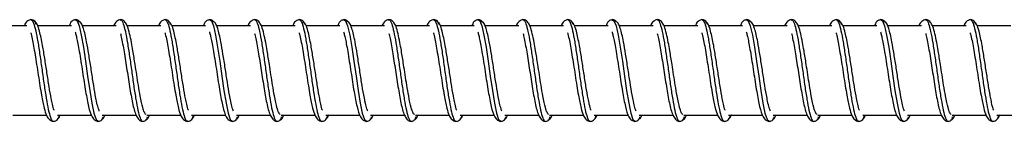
# Model space of a CAD drawing. Header units: millimetres. Extents: x 13 to 546, y 13 to 419.
# Tile 7 of 13: x 206.45 to 261.47, y 246.75 to 252.44. Entities that reach past the tile are written whole.
import ezdxf

# ---------------------------------------------------------------- set-up
doc = ezdxf.new("R2010")
doc.units = ezdxf.units.MM
doc.header["$LTSCALE"] = 2

msp = doc.modelspace()

# ---------------------------------------------------------------- linework, layer by layer
for p, q in [((206.843, 252.094), (204.955, 252.094)), ((209.343, 252.094), (207.458, 252.094)), ((211.843, 252.094), (209.951, 252.094)), ((214.343, 252.094), (212.455, 252.094)), ((216.843, 252.094), (214.958, 252.094)), ((219.343, 252.094), (217.451, 252.094)), ((221.843, 252.094), (219.955, 252.094)), ((224.343, 252.094), (222.458, 252.094)), ((226.843, 252.094), (224.951, 252.094)), ((229.343, 252.094), (227.455, 252.094)), ((231.843, 252.094), (229.958, 252.094)), ((234.343, 252.094), (232.451, 252.094)), ((236.843, 252.094), (234.955, 252.094)), ((239.343, 252.094), (237.458, 252.094)), ((241.843, 252.094), (239.951, 252.094)), ((244.343, 252.094), (242.455, 252.094)), ((246.843, 252.094), (244.958, 252.094)), ((249.343, 252.094), (247.451, 252.094)), ((251.843, 252.094), (249.955, 252.094)), ((254.343, 252.094), (252.458, 252.094)), ((256.843, 252.094), (254.951, 252.094)), ((259.343, 252.094), (257.455, 252.094)), ((261.843, 252.094), (259.958, 252.094)), ((206.06, 247.094), (207.951, 247.094)), ((208.56, 247.094), (210.464, 247.094)), ((211.06, 247.094), (212.974, 247.094)), ((213.56, 247.094), (215.451, 247.094)), ((216.06, 247.094), (217.964, 247.094)), ((218.56, 247.094), (220.474, 247.094)), ((221.06, 247.094), (222.951, 247.094)), ((223.56, 247.094), (225.464, 247.094)), ((226.06, 247.094), (227.974, 247.094)), ((228.56, 247.094), (230.451, 247.094)), ((231.06, 247.094), (232.964, 247.094)), ((233.56, 247.094), (235.474, 247.094)), ((236.06, 247.094), (237.951, 247.094)), ((238.56, 247.094), (240.464, 247.094)), ((241.06, 247.094), (242.974, 247.094)), ((243.56, 247.094), (245.451, 247.094)), ((246.06, 247.094), (247.964, 247.094)), ((248.56, 247.094), (250.474, 247.094)), ((251.06, 247.094), (252.951, 247.094)), ((253.56, 247.094), (255.464, 247.094)), ((256.06, 247.094), (257.974, 247.094)), ((258.56, 247.094), (260.451, 247.094)), ((261.06, 247.094), (262.964, 247.094))]:
    msp.add_line(p, q)
at = {"flags": 128}
for points in [[(209.568, 252.419), (209.661, 252.378), (209.777, 252.088), (209.895, 251.58), (210.012, 250.903), (210.129, 250.113), (210.247, 249.276), (210.363, 248.471), (210.482, 247.757), (210.597, 247.208), (210.716, 246.858), (210.831, 246.748), (210.831, 246.748)], [(217.068, 252.419), (217.161, 252.378), (217.277, 252.088), (217.395, 251.58), (217.512, 250.903), (217.629, 250.113), (217.747, 249.276), (217.863, 248.471), (217.982, 247.757), (218.097, 247.208), (218.216, 246.858), (218.331, 246.748), (218.331, 246.748)], [(224.568, 252.419), (224.661, 252.378), (224.777, 252.088), (224.895, 251.58), (225.012, 250.903), (225.129, 250.113), (225.247, 249.276), (225.363, 248.471), (225.482, 247.757), (225.597, 247.208), (225.716, 246.858), (225.831, 246.748), (225.831, 246.748)], [(232.068, 252.419), (232.161, 252.378), (232.277, 252.088), (232.395, 251.58), (232.512, 250.903), (232.629, 250.113), (232.747, 249.276), (232.863, 248.471), (232.982, 247.757), (233.097, 247.208), (233.216, 246.858), (233.331, 246.748), (233.331, 246.748)], [(239.568, 252.419), (239.661, 252.378), (239.777, 252.088), (239.895, 251.58), (240.012, 250.903), (240.129, 250.113), (240.247, 249.276), (240.363, 248.471), (240.482, 247.757), (240.597, 247.208), (240.716, 246.858), (240.831, 246.748), (240.831, 246.748)], [(247.068, 252.419), (247.161, 252.378), (247.277, 252.088), (247.395, 251.58), (247.512, 250.903), (247.629, 250.113), (247.747, 249.276), (247.863, 248.471), (247.982, 247.757), (248.097, 247.208), (248.216, 246.858), (248.331, 246.748), (248.331, 246.748)], [(254.568, 252.419), (254.661, 252.378), (254.777, 252.088), (254.895, 251.58), (255.012, 250.903), (255.129, 250.113), (255.247, 249.276), (255.363, 248.471), (255.482, 247.757), (255.597, 247.208), (255.716, 246.858), (255.831, 246.748), (255.831, 246.748)]]:
    msp.add_lwpolyline(points, dxfattribs=at)
for points, knots in [([(207.076, 252.441), (207.017, 252.427), (206.898, 252.398), (206.765, 252.261), (206.724, 252.128), (206.714, 252.094)], [0, 0, 0, 0, 0.423779, 0.852751, 1, 1, 1, 1]), ([(207.365, 252.181), (207.362, 252.203), (207.355, 252.245), (207.319, 252.321), (207.252, 252.392), (207.159, 252.435), (207.103, 252.439), (207.076, 252.441)], [0, 0, 0, 0, 0.1450651, 0.2876124, 0.5539767, 0.7907351, 1, 1, 1, 1]), ([(207.081, 252.441), (207.121, 252.413), (207.201, 252.358), (207.315, 251.971), (207.436, 251.399), (207.549, 250.663), (207.67, 249.841), (207.784, 248.993), (207.903, 248.2), (208.019, 247.523), (208.137, 247.036), (208.237, 246.773), (208.297, 246.777), (208.319, 246.778)], [0, 0, 0, 0, 0.095379, 0.189474, 0.284834, 0.378994, 0.474259, 0.568569, 0.663663, 0.758209, 0.853056, 0.947903, 1, 1, 1, 1]), ([(208.376, 247.368), (208.371, 247.378), (208.343, 247.441), (208.287, 247.673), (208.201, 248.091), (208.093, 248.69), (207.976, 249.47), (207.851, 250.269), (207.718, 251.1), (207.577, 251.759), (207.433, 252.215), (207.339, 252.289), (207.287, 252.33)], [0, 0, 0, 0, 0.0151249, 0.0982757, 0.1640764, 0.2746575, 0.3876592, 0.5024311, 0.6135794, 0.7687901, 0.8738036, 1, 1, 1, 1]), ([(209.576, 252.441), (209.523, 252.428), (209.415, 252.402), (209.284, 252.281), (209.237, 252.136), (209.224, 252.094)], [0, 0, 0, 0, 0.406824, 0.828704, 1, 1, 1, 1]), ([(209.807, 252.298), (209.805, 252.301), (209.797, 252.323), (209.771, 252.355), (209.722, 252.401), (209.655, 252.435), (209.601, 252.439), (209.576, 252.441)], [0, 0, 0, 0, 0.040663, 0.241159, 0.426476, 0.745008, 1, 1, 1, 1]), ([(210.9, 247.312), (210.877, 247.371), (210.826, 247.499), (210.752, 247.836), (210.661, 248.306), (210.554, 248.934), (210.437, 249.73), (210.311, 250.518), (210.179, 251.313), (210.035, 251.922), (209.879, 252.313), (209.776, 252.339), (209.719, 252.353)], [0, 0, 0, 0, 0.067784, 0.145906, 0.20859, 0.313051, 0.419604, 0.528025, 0.632752, 0.779653, 0.879769, 1, 1, 1, 1]), ([(212.076, 252.441), (212.005, 252.421), (211.877, 252.386), (211.738, 252.211), (211.704, 252.105), (211.701, 252.094)], [0, 0, 0, 0, 0.530584, 0.952565, 1, 1, 1, 1]), ([(212.069, 252.41), (212.086, 252.419), (212.142, 252.45), (212.24, 252.239), (212.354, 251.804), (212.475, 251.167), (212.588, 250.395), (212.71, 249.557), (212.822, 248.718), (212.944, 247.96), (213.057, 247.334), (213.178, 246.925), (213.261, 246.735), (213.309, 246.764), (213.318, 246.769)], [0, 0, 0, 0, 0.04202, 0.136153, 0.22951, 0.323812, 0.41702, 0.511416, 0.60456, 0.698975, 0.792141, 0.886499, 0.979772, 1, 1, 1, 1]), ([(212.349, 252.289), (212.322, 252.322), (212.267, 252.389), (212.164, 252.434), (212.105, 252.439), (212.076, 252.441)], [0, 0, 0, 0, 0.344551, 0.681268, 1, 1, 1, 1]), ([(213.511, 247.125), (213.481, 247.156), (213.423, 247.213), (213.311, 247.547), (213.203, 248.071), (213.086, 248.74), (212.994, 249.347), (212.892, 250.008), (212.792, 250.633), (212.693, 251.212), (212.59, 251.689), (212.475, 252.112), (212.389, 252.227), (212.343, 252.289)], [0, 0, 0, 0, 0.087318, 0.166231, 0.291733, 0.380575, 0.458525, 0.534203, 0.638722, 0.709038, 0.793301, 0.889619, 1, 1, 1, 1]), ([(214.576, 252.441), (214.517, 252.427), (214.398, 252.398), (214.265, 252.261), (214.224, 252.128), (214.214, 252.094)], [0, 0, 0, 0, 0.423779, 0.852751, 1, 1, 1, 1]), ([(214.865, 252.181), (214.862, 252.203), (214.855, 252.245), (214.819, 252.321), (214.752, 252.392), (214.659, 252.435), (214.603, 252.439), (214.576, 252.441)], [0, 0, 0, 0, 0.145065, 0.287612, 0.553977, 0.790735, 1, 1, 1, 1]), ([(214.581, 252.441), (214.621, 252.413), (214.701, 252.358), (214.815, 251.971), (214.936, 251.399), (215.049, 250.663), (215.17, 249.841), (215.284, 248.993), (215.403, 248.2), (215.519, 247.523), (215.637, 247.036), (215.737, 246.773), (215.797, 246.777), (215.819, 246.778)], [0, 0, 0, 0, 0.095379, 0.189474, 0.284834, 0.378994, 0.474259, 0.568569, 0.663663, 0.758209, 0.853056, 0.947903, 1, 1, 1, 1]), ([(215.876, 247.368), (215.871, 247.378), (215.843, 247.441), (215.787, 247.673), (215.701, 248.091), (215.593, 248.69), (215.476, 249.47), (215.351, 250.269), (215.218, 251.1), (215.077, 251.759), (214.933, 252.215), (214.839, 252.289), (214.787, 252.33)], [0, 0, 0, 0, 0.015125, 0.098276, 0.164076, 0.274658, 0.387659, 0.502431, 0.613579, 0.76879, 0.873804, 1, 1, 1, 1]), ([(217.076, 252.441), (217.023, 252.428), (216.915, 252.402), (216.784, 252.281), (216.737, 252.136), (216.724, 252.094)], [0, 0, 0, 0, 0.406824, 0.828704, 1, 1, 1, 1]), ([(217.307, 252.298), (217.305, 252.301), (217.297, 252.323), (217.271, 252.355), (217.222, 252.401), (217.155, 252.435), (217.101, 252.439), (217.076, 252.441)], [0, 0, 0, 0, 0.0406632, 0.2411591, 0.4264757, 0.7450081, 1, 1, 1, 1]), ([(218.4, 247.312), (218.377, 247.371), (218.326, 247.499), (218.252, 247.836), (218.161, 248.306), (218.054, 248.934), (217.937, 249.73), (217.811, 250.518), (217.679, 251.313), (217.535, 251.922), (217.379, 252.313), (217.276, 252.339), (217.219, 252.353)], [0, 0, 0, 0, 0.067784, 0.145906, 0.20859, 0.313051, 0.419604, 0.528025, 0.632752, 0.779653, 0.879769, 1, 1, 1, 1]), ([(219.576, 252.441), (219.505, 252.421), (219.377, 252.386), (219.238, 252.211), (219.204, 252.105), (219.201, 252.094)], [0, 0, 0, 0, 0.5305843, 0.9525646, 1, 1, 1, 1]), ([(219.569, 252.41), (219.586, 252.419), (219.642, 252.45), (219.74, 252.239), (219.854, 251.804), (219.975, 251.167), (220.088, 250.395), (220.21, 249.557), (220.322, 248.718), (220.444, 247.96), (220.557, 247.334), (220.678, 246.925), (220.761, 246.735), (220.809, 246.764), (220.818, 246.769)], [0, 0, 0, 0, 0.04202, 0.136153, 0.22951, 0.323812, 0.41702, 0.511416, 0.60456, 0.698975, 0.792141, 0.886499, 0.979772, 1, 1, 1, 1]), ([(219.849, 252.289), (219.822, 252.322), (219.767, 252.389), (219.664, 252.434), (219.605, 252.439), (219.576, 252.441)], [0, 0, 0, 0, 0.344551, 0.681268, 1, 1, 1, 1]), ([(221.011, 247.125), (220.981, 247.156), (220.923, 247.213), (220.811, 247.547), (220.703, 248.071), (220.586, 248.74), (220.494, 249.347), (220.392, 250.008), (220.292, 250.633), (220.193, 251.212), (220.09, 251.689), (219.975, 252.112), (219.889, 252.227), (219.843, 252.289)], [0, 0, 0, 0, 0.087318, 0.166231, 0.291733, 0.380575, 0.458525, 0.534203, 0.638722, 0.709038, 0.793301, 0.889619, 1, 1, 1, 1]), ([(222.076, 252.441), (222.017, 252.427), (221.898, 252.398), (221.765, 252.261), (221.724, 252.128), (221.714, 252.094)], [0, 0, 0, 0, 0.423779, 0.852751, 1, 1, 1, 1]), ([(222.365, 252.181), (222.362, 252.203), (222.355, 252.245), (222.319, 252.321), (222.252, 252.392), (222.159, 252.435), (222.103, 252.439), (222.076, 252.441)], [0, 0, 0, 0, 0.145065, 0.287612, 0.553977, 0.790735, 1, 1, 1, 1]), ([(222.081, 252.441), (222.121, 252.413), (222.201, 252.358), (222.315, 251.971), (222.436, 251.399), (222.549, 250.663), (222.67, 249.841), (222.784, 248.993), (222.903, 248.2), (223.019, 247.523), (223.137, 247.036), (223.237, 246.773), (223.297, 246.777), (223.319, 246.778)], [0, 0, 0, 0, 0.095379, 0.189474, 0.284834, 0.378994, 0.474259, 0.568569, 0.663663, 0.758209, 0.853056, 0.947903, 1, 1, 1, 1]), ([(223.376, 247.368), (223.371, 247.378), (223.343, 247.441), (223.287, 247.673), (223.201, 248.091), (223.093, 248.69), (222.976, 249.47), (222.851, 250.269), (222.718, 251.1), (222.577, 251.759), (222.433, 252.215), (222.339, 252.289), (222.287, 252.33)], [0, 0, 0, 0, 0.0151249, 0.0982757, 0.1640764, 0.2746575, 0.3876592, 0.5024311, 0.6135794, 0.7687901, 0.8738036, 1, 1, 1, 1]), ([(224.576, 252.441), (224.523, 252.428), (224.415, 252.402), (224.284, 252.281), (224.237, 252.136), (224.224, 252.094)], [0, 0, 0, 0, 0.406824, 0.828704, 1, 1, 1, 1]), ([(224.807, 252.298), (224.805, 252.301), (224.797, 252.323), (224.771, 252.355), (224.722, 252.401), (224.655, 252.435), (224.601, 252.439), (224.576, 252.441)], [0, 0, 0, 0, 0.040663, 0.241159, 0.426476, 0.745008, 1, 1, 1, 1]), ([(225.9, 247.312), (225.877, 247.371), (225.826, 247.499), (225.752, 247.836), (225.661, 248.306), (225.554, 248.934), (225.437, 249.73), (225.311, 250.518), (225.179, 251.313), (225.035, 251.922), (224.879, 252.313), (224.776, 252.339), (224.719, 252.353)], [0, 0, 0, 0, 0.067784, 0.145906, 0.20859, 0.313051, 0.419604, 0.528025, 0.632752, 0.779653, 0.879769, 1, 1, 1, 1]), ([(227.076, 252.441), (227.005, 252.421), (226.877, 252.386), (226.738, 252.211), (226.704, 252.105), (226.701, 252.094)], [0, 0, 0, 0, 0.530584, 0.952565, 1, 1, 1, 1]), ([(227.069, 252.41), (227.086, 252.419), (227.142, 252.45), (227.24, 252.239), (227.354, 251.804), (227.475, 251.167), (227.588, 250.395), (227.71, 249.557), (227.822, 248.718), (227.944, 247.96), (228.057, 247.334), (228.178, 246.925), (228.261, 246.735), (228.309, 246.764), (228.318, 246.769)], [0, 0, 0, 0, 0.04202, 0.136153, 0.22951, 0.323812, 0.41702, 0.511416, 0.60456, 0.698975, 0.792141, 0.886499, 0.979772, 1, 1, 1, 1]), ([(227.349, 252.289), (227.322, 252.322), (227.267, 252.389), (227.164, 252.434), (227.105, 252.439), (227.076, 252.441)], [0, 0, 0, 0, 0.3445506, 0.6812682, 1, 1, 1, 1]), ([(228.511, 247.125), (228.481, 247.156), (228.423, 247.213), (228.311, 247.547), (228.203, 248.071), (228.086, 248.74), (227.994, 249.347), (227.892, 250.008), (227.792, 250.633), (227.693, 251.212), (227.59, 251.689), (227.475, 252.112), (227.389, 252.227), (227.343, 252.289)], [0, 0, 0, 0, 0.087318, 0.166231, 0.291733, 0.380575, 0.458525, 0.534203, 0.638722, 0.709038, 0.793301, 0.889619, 1, 1, 1, 1]), ([(229.576, 252.441), (229.517, 252.427), (229.398, 252.398), (229.265, 252.261), (229.224, 252.128), (229.214, 252.094)], [0, 0, 0, 0, 0.423779, 0.852751, 1, 1, 1, 1]), ([(229.865, 252.181), (229.862, 252.203), (229.855, 252.245), (229.819, 252.321), (229.752, 252.392), (229.659, 252.435), (229.603, 252.439), (229.576, 252.441)], [0, 0, 0, 0, 0.145065, 0.287612, 0.553977, 0.790735, 1, 1, 1, 1]), ([(229.581, 252.441), (229.621, 252.413), (229.701, 252.358), (229.815, 251.971), (229.936, 251.399), (230.049, 250.663), (230.17, 249.841), (230.284, 248.993), (230.403, 248.2), (230.519, 247.523), (230.637, 247.036), (230.737, 246.773), (230.797, 246.777), (230.819, 246.778)], [0, 0, 0, 0, 0.095379, 0.189474, 0.284834, 0.378994, 0.474259, 0.568569, 0.663663, 0.758209, 0.853056, 0.947903, 1, 1, 1, 1]), ([(230.876, 247.368), (230.871, 247.378), (230.843, 247.441), (230.787, 247.673), (230.701, 248.091), (230.593, 248.69), (230.476, 249.47), (230.351, 250.269), (230.218, 251.1), (230.077, 251.759), (229.933, 252.215), (229.839, 252.289), (229.787, 252.33)], [0, 0, 0, 0, 0.015125, 0.098276, 0.164076, 0.274658, 0.387659, 0.502431, 0.613579, 0.76879, 0.873804, 1, 1, 1, 1]), ([(232.076, 252.441), (232.023, 252.428), (231.915, 252.402), (231.784, 252.281), (231.737, 252.136), (231.724, 252.094)], [0, 0, 0, 0, 0.406824, 0.828704, 1, 1, 1, 1]), ([(232.307, 252.298), (232.305, 252.301), (232.297, 252.323), (232.271, 252.355), (232.222, 252.401), (232.155, 252.435), (232.101, 252.439), (232.076, 252.441)], [0, 0, 0, 0, 0.040663, 0.241159, 0.426476, 0.745008, 1, 1, 1, 1]), ([(233.4, 247.312), (233.377, 247.371), (233.326, 247.499), (233.252, 247.836), (233.161, 248.306), (233.054, 248.934), (232.937, 249.73), (232.811, 250.518), (232.679, 251.313), (232.535, 251.922), (232.379, 252.313), (232.276, 252.339), (232.219, 252.353)], [0, 0, 0, 0, 0.0677845, 0.1459059, 0.2085899, 0.3130512, 0.4196041, 0.5280249, 0.632752, 0.7796531, 0.8797693, 1, 1, 1, 1]), ([(234.576, 252.441), (234.505, 252.421), (234.377, 252.386), (234.238, 252.211), (234.204, 252.105), (234.201, 252.094)], [0, 0, 0, 0, 0.530584, 0.952565, 1, 1, 1, 1]), ([(234.569, 252.41), (234.586, 252.419), (234.642, 252.45), (234.74, 252.239), (234.854, 251.804), (234.975, 251.167), (235.088, 250.395), (235.21, 249.557), (235.322, 248.718), (235.444, 247.96), (235.557, 247.334), (235.678, 246.925), (235.761, 246.735), (235.809, 246.764), (235.818, 246.769)], [0, 0, 0, 0, 0.04202, 0.136153, 0.22951, 0.323812, 0.41702, 0.511416, 0.60456, 0.698975, 0.792141, 0.886499, 0.979772, 1, 1, 1, 1]), ([(234.849, 252.289), (234.822, 252.322), (234.767, 252.389), (234.664, 252.434), (234.605, 252.439), (234.576, 252.441)], [0, 0, 0, 0, 0.344551, 0.681268, 1, 1, 1, 1]), ([(236.011, 247.125), (235.981, 247.156), (235.923, 247.213), (235.811, 247.547), (235.703, 248.071), (235.586, 248.74), (235.494, 249.347), (235.392, 250.008), (235.292, 250.633), (235.193, 251.212), (235.09, 251.689), (234.975, 252.112), (234.889, 252.227), (234.843, 252.289)], [0, 0, 0, 0, 0.087318, 0.166231, 0.291733, 0.380575, 0.458525, 0.534203, 0.638722, 0.709038, 0.793301, 0.889619, 1, 1, 1, 1]), ([(237.076, 252.441), (237.017, 252.427), (236.898, 252.398), (236.765, 252.261), (236.724, 252.128), (236.714, 252.094)], [0, 0, 0, 0, 0.423779, 0.852751, 1, 1, 1, 1]), ([(237.365, 252.181), (237.362, 252.203), (237.355, 252.245), (237.319, 252.321), (237.252, 252.392), (237.159, 252.435), (237.103, 252.439), (237.076, 252.441)], [0, 0, 0, 0, 0.145065, 0.287612, 0.553977, 0.790735, 1, 1, 1, 1]), ([(237.081, 252.441), (237.121, 252.413), (237.201, 252.358), (237.315, 251.971), (237.436, 251.399), (237.549, 250.663), (237.67, 249.841), (237.784, 248.993), (237.903, 248.2), (238.019, 247.523), (238.137, 247.036), (238.237, 246.773), (238.297, 246.777), (238.319, 246.778)], [0, 0, 0, 0, 0.095379, 0.189474, 0.284834, 0.378994, 0.474259, 0.568569, 0.663663, 0.758209, 0.853056, 0.947903, 1, 1, 1, 1]), ([(238.376, 247.368), (238.371, 247.378), (238.343, 247.441), (238.287, 247.673), (238.201, 248.091), (238.093, 248.69), (237.976, 249.47), (237.851, 250.269), (237.718, 251.1), (237.577, 251.759), (237.433, 252.215), (237.339, 252.289), (237.287, 252.33)], [0, 0, 0, 0, 0.015125, 0.098276, 0.164076, 0.274658, 0.387659, 0.502431, 0.613579, 0.76879, 0.873804, 1, 1, 1, 1]), ([(239.576, 252.441), (239.523, 252.428), (239.415, 252.402), (239.284, 252.281), (239.237, 252.136), (239.224, 252.094)], [0, 0, 0, 0, 0.406824, 0.828704, 1, 1, 1, 1]), ([(239.807, 252.298), (239.805, 252.301), (239.797, 252.323), (239.771, 252.355), (239.722, 252.401), (239.655, 252.435), (239.601, 252.439), (239.576, 252.441)], [0, 0, 0, 0, 0.040663, 0.241159, 0.426476, 0.745008, 1, 1, 1, 1]), ([(240.9, 247.312), (240.877, 247.371), (240.826, 247.499), (240.752, 247.836), (240.661, 248.306), (240.554, 248.934), (240.437, 249.73), (240.311, 250.518), (240.179, 251.313), (240.035, 251.922), (239.879, 252.313), (239.776, 252.339), (239.719, 252.353)], [0, 0, 0, 0, 0.0677845, 0.1459059, 0.2085899, 0.3130512, 0.4196041, 0.5280249, 0.632752, 0.7796531, 0.8797693, 1, 1, 1, 1]), ([(242.076, 252.441), (242.005, 252.421), (241.877, 252.386), (241.738, 252.211), (241.704, 252.105), (241.701, 252.094)], [0, 0, 0, 0, 0.530584, 0.952565, 1, 1, 1, 1]), ([(242.069, 252.41), (242.086, 252.419), (242.142, 252.45), (242.24, 252.239), (242.354, 251.804), (242.475, 251.167), (242.588, 250.395), (242.71, 249.557), (242.822, 248.718), (242.944, 247.96), (243.057, 247.334), (243.178, 246.925), (243.261, 246.735), (243.309, 246.764), (243.318, 246.769)], [0, 0, 0, 0, 0.04202, 0.136153, 0.22951, 0.323812, 0.41702, 0.511416, 0.60456, 0.698975, 0.792141, 0.886499, 0.979772, 1, 1, 1, 1]), ([(242.349, 252.289), (242.322, 252.322), (242.267, 252.389), (242.164, 252.434), (242.105, 252.439), (242.076, 252.441)], [0, 0, 0, 0, 0.3445506, 0.6812682, 1, 1, 1, 1]), ([(243.511, 247.125), (243.481, 247.156), (243.423, 247.213), (243.311, 247.547), (243.203, 248.071), (243.086, 248.74), (242.994, 249.347), (242.892, 250.008), (242.792, 250.633), (242.693, 251.212), (242.59, 251.689), (242.475, 252.112), (242.389, 252.227), (242.343, 252.289)], [0, 0, 0, 0, 0.0873184, 0.1662308, 0.2917331, 0.380575, 0.4585248, 0.5342026, 0.6387224, 0.7090376, 0.7933005, 0.8896186, 1, 1, 1, 1]), ([(244.576, 252.441), (244.517, 252.427), (244.398, 252.398), (244.265, 252.261), (244.224, 252.128), (244.214, 252.094)], [0, 0, 0, 0, 0.423779, 0.852751, 1, 1, 1, 1]), ([(244.865, 252.181), (244.862, 252.203), (244.855, 252.245), (244.819, 252.321), (244.752, 252.392), (244.659, 252.435), (244.603, 252.439), (244.576, 252.441)], [0, 0, 0, 0, 0.1450651, 0.2876124, 0.5539767, 0.7907351, 1, 1, 1, 1]), ([(244.581, 252.441), (244.621, 252.413), (244.701, 252.358), (244.815, 251.971), (244.936, 251.399), (245.049, 250.663), (245.17, 249.841), (245.284, 248.993), (245.403, 248.2), (245.519, 247.523), (245.637, 247.036), (245.737, 246.773), (245.797, 246.777), (245.819, 246.778)], [0, 0, 0, 0, 0.095379, 0.189474, 0.284834, 0.378994, 0.474259, 0.568569, 0.663663, 0.758209, 0.853056, 0.947903, 1, 1, 1, 1]), ([(245.876, 247.368), (245.871, 247.378), (245.843, 247.441), (245.787, 247.673), (245.701, 248.091), (245.593, 248.69), (245.476, 249.47), (245.351, 250.269), (245.218, 251.1), (245.077, 251.759), (244.933, 252.215), (244.839, 252.289), (244.787, 252.33)], [0, 0, 0, 0, 0.015125, 0.098276, 0.164076, 0.274658, 0.387659, 0.502431, 0.613579, 0.76879, 0.873804, 1, 1, 1, 1]), ([(247.076, 252.441), (247.023, 252.428), (246.915, 252.402), (246.784, 252.281), (246.737, 252.136), (246.724, 252.094)], [0, 0, 0, 0, 0.406824, 0.828704, 1, 1, 1, 1]), ([(247.307, 252.298), (247.305, 252.301), (247.297, 252.323), (247.271, 252.355), (247.222, 252.401), (247.155, 252.435), (247.101, 252.439), (247.076, 252.441)], [0, 0, 0, 0, 0.040663, 0.241159, 0.426476, 0.745008, 1, 1, 1, 1]), ([(248.4, 247.312), (248.377, 247.371), (248.326, 247.499), (248.252, 247.836), (248.161, 248.306), (248.054, 248.934), (247.937, 249.73), (247.811, 250.518), (247.679, 251.313), (247.535, 251.922), (247.379, 252.313), (247.276, 252.339), (247.219, 252.353)], [0, 0, 0, 0, 0.067784, 0.145906, 0.20859, 0.313051, 0.419604, 0.528025, 0.632752, 0.779653, 0.879769, 1, 1, 1, 1]), ([(249.576, 252.441), (249.505, 252.421), (249.377, 252.386), (249.238, 252.211), (249.204, 252.105), (249.201, 252.094)], [0, 0, 0, 0, 0.530584, 0.952565, 1, 1, 1, 1]), ([(249.569, 252.41), (249.586, 252.419), (249.642, 252.45), (249.74, 252.239), (249.854, 251.804), (249.975, 251.167), (250.088, 250.395), (250.21, 249.557), (250.322, 248.718), (250.444, 247.96), (250.557, 247.334), (250.678, 246.925), (250.761, 246.735), (250.809, 246.764), (250.818, 246.769)], [0, 0, 0, 0, 0.04202, 0.136153, 0.22951, 0.323812, 0.41702, 0.511416, 0.60456, 0.698975, 0.792141, 0.886499, 0.979772, 1, 1, 1, 1]), ([(249.849, 252.289), (249.822, 252.322), (249.767, 252.389), (249.664, 252.434), (249.605, 252.439), (249.576, 252.441)], [0, 0, 0, 0, 0.344551, 0.681268, 1, 1, 1, 1]), ([(251.011, 247.125), (250.981, 247.156), (250.923, 247.213), (250.811, 247.547), (250.703, 248.071), (250.586, 248.74), (250.494, 249.347), (250.392, 250.008), (250.292, 250.633), (250.193, 251.212), (250.09, 251.689), (249.975, 252.112), (249.889, 252.227), (249.843, 252.289)], [0, 0, 0, 0, 0.087318, 0.166231, 0.291733, 0.380575, 0.458525, 0.534203, 0.638722, 0.709038, 0.793301, 0.889619, 1, 1, 1, 1]), ([(252.076, 252.441), (252.017, 252.427), (251.898, 252.398), (251.765, 252.261), (251.724, 252.128), (251.714, 252.094)], [0, 0, 0, 0, 0.423779, 0.852751, 1, 1, 1, 1]), ([(252.365, 252.181), (252.362, 252.203), (252.355, 252.245), (252.319, 252.321), (252.252, 252.392), (252.159, 252.435), (252.103, 252.439), (252.076, 252.441)], [0, 0, 0, 0, 0.145065, 0.287612, 0.553977, 0.790735, 1, 1, 1, 1]), ([(252.081, 252.441), (252.121, 252.413), (252.201, 252.358), (252.315, 251.971), (252.436, 251.399), (252.549, 250.663), (252.67, 249.841), (252.784, 248.993), (252.903, 248.2), (253.019, 247.523), (253.137, 247.036), (253.237, 246.773), (253.297, 246.777), (253.319, 246.778)], [0, 0, 0, 0, 0.0953792, 0.1894742, 0.2848344, 0.3789941, 0.4742587, 0.5685692, 0.6636625, 0.7582089, 0.8530559, 0.9479029, 1, 1, 1, 1]), ([(253.376, 247.368), (253.371, 247.378), (253.343, 247.441), (253.287, 247.673), (253.201, 248.091), (253.093, 248.69), (252.976, 249.47), (252.851, 250.269), (252.718, 251.1), (252.577, 251.759), (252.433, 252.215), (252.339, 252.289), (252.287, 252.33)], [0, 0, 0, 0, 0.015125, 0.098276, 0.164076, 0.274658, 0.387659, 0.502431, 0.613579, 0.76879, 0.873804, 1, 1, 1, 1]), ([(254.576, 252.441), (254.523, 252.428), (254.415, 252.402), (254.284, 252.281), (254.237, 252.136), (254.224, 252.094)], [0, 0, 0, 0, 0.406824, 0.828704, 1, 1, 1, 1]), ([(254.807, 252.298), (254.805, 252.301), (254.797, 252.323), (254.771, 252.355), (254.722, 252.401), (254.655, 252.435), (254.601, 252.439), (254.576, 252.441)], [0, 0, 0, 0, 0.0406632, 0.2411591, 0.4264757, 0.7450081, 1, 1, 1, 1]), ([(255.9, 247.312), (255.877, 247.371), (255.826, 247.499), (255.752, 247.836), (255.661, 248.306), (255.554, 248.934), (255.437, 249.73), (255.311, 250.518), (255.179, 251.313), (255.035, 251.922), (254.879, 252.313), (254.776, 252.339), (254.719, 252.353)], [0, 0, 0, 0, 0.067784, 0.145906, 0.20859, 0.313051, 0.419604, 0.528025, 0.632752, 0.779653, 0.879769, 1, 1, 1, 1]), ([(257.076, 252.441), (257.005, 252.421), (256.877, 252.386), (256.738, 252.211), (256.704, 252.105), (256.701, 252.094)], [0, 0, 0, 0, 0.530584, 0.952565, 1, 1, 1, 1]), ([(257.069, 252.41), (257.086, 252.419), (257.142, 252.45), (257.24, 252.239), (257.354, 251.804), (257.475, 251.167), (257.588, 250.395), (257.71, 249.557), (257.822, 248.718), (257.944, 247.96), (258.057, 247.334), (258.178, 246.925), (258.261, 246.735), (258.309, 246.764), (258.318, 246.769)], [0, 0, 0, 0, 0.04202, 0.136153, 0.22951, 0.323812, 0.41702, 0.511416, 0.60456, 0.698975, 0.792141, 0.886499, 0.979772, 1, 1, 1, 1]), ([(257.349, 252.289), (257.322, 252.322), (257.267, 252.389), (257.164, 252.434), (257.105, 252.439), (257.076, 252.441)], [0, 0, 0, 0, 0.344551, 0.681268, 1, 1, 1, 1]), ([(258.511, 247.125), (258.481, 247.156), (258.423, 247.213), (258.311, 247.547), (258.203, 248.071), (258.086, 248.74), (257.994, 249.347), (257.892, 250.008), (257.792, 250.633), (257.693, 251.212), (257.59, 251.689), (257.475, 252.112), (257.389, 252.227), (257.343, 252.289)], [0, 0, 0, 0, 0.087318, 0.166231, 0.291733, 0.380575, 0.458525, 0.534203, 0.638722, 0.709038, 0.793301, 0.889619, 1, 1, 1, 1]), ([(259.576, 252.441), (259.517, 252.427), (259.398, 252.398), (259.265, 252.261), (259.224, 252.128), (259.214, 252.094)], [0, 0, 0, 0, 0.423779, 0.852751, 1, 1, 1, 1]), ([(259.865, 252.181), (259.862, 252.203), (259.855, 252.245), (259.819, 252.321), (259.752, 252.392), (259.659, 252.435), (259.603, 252.439), (259.576, 252.441)], [0, 0, 0, 0, 0.145065, 0.287612, 0.553977, 0.790735, 1, 1, 1, 1]), ([(259.581, 252.441), (259.621, 252.413), (259.701, 252.358), (259.815, 251.971), (259.936, 251.399), (260.049, 250.663), (260.17, 249.841), (260.284, 248.993), (260.403, 248.2), (260.519, 247.523), (260.637, 247.036), (260.737, 246.773), (260.797, 246.777), (260.819, 246.778)], [0, 0, 0, 0, 0.095379, 0.189474, 0.284834, 0.378994, 0.474259, 0.568569, 0.663663, 0.758209, 0.853056, 0.947903, 1, 1, 1, 1]), ([(260.876, 247.368), (260.871, 247.378), (260.843, 247.441), (260.787, 247.673), (260.701, 248.091), (260.593, 248.69), (260.476, 249.47), (260.351, 250.269), (260.218, 251.1), (260.077, 251.759), (259.933, 252.215), (259.839, 252.289), (259.787, 252.33)], [0, 0, 0, 0, 0.015125, 0.098276, 0.164076, 0.274658, 0.387659, 0.502431, 0.613579, 0.76879, 0.873804, 1, 1, 1, 1]), ([(207.067, 251.708), (207.069, 251.701), (207.086, 251.634), (207.152, 251.374), (207.228, 250.976), (207.31, 250.478), (207.4, 249.92), (207.492, 249.324), (207.579, 248.741), (207.691, 248.093), (207.81, 247.5), (207.924, 247.098), (208.122, 246.798), (208.253, 246.765), (208.326, 246.747)], [0, 0, 0, 0, 0.008892, 0.085275, 0.164407, 0.245036, 0.329461, 0.416181, 0.504217, 0.588002, 0.725626, 0.835504, 0.908375, 1, 1, 1, 1]), ([(209.55, 251.763), (209.559, 251.732), (209.582, 251.647), (209.637, 251.423), (209.706, 251.092), (209.783, 250.645), (209.87, 250.106), (209.962, 249.524), (210.047, 248.95), (210.161, 248.259), (210.298, 247.536), (210.437, 247.055), (210.645, 246.785), (210.766, 246.76), (210.826, 246.747)], [0, 0, 0, 0, 0.033927, 0.090705, 0.156718, 0.230804, 0.314342, 0.399515, 0.480871, 0.560747, 0.71159, 0.856544, 0.928709, 1, 1, 1, 1]), ([(212.08, 251.667), (212.101, 251.58), (212.142, 251.401), (212.226, 250.992), (212.302, 250.528), (212.385, 250.016), (212.468, 249.483), (212.547, 248.95), (212.659, 248.271), (212.788, 247.554), (212.956, 247.026), (213.163, 246.78), (213.272, 246.758), (213.326, 246.747)], [0, 0, 0, 0, 0.074345, 0.152219, 0.229435, 0.30796, 0.386848, 0.464788, 0.543972, 0.701148, 0.854405, 0.928525, 1, 1, 1, 1]), ([(214.567, 251.708), (214.569, 251.701), (214.586, 251.634), (214.652, 251.374), (214.728, 250.976), (214.81, 250.478), (214.9, 249.92), (214.992, 249.324), (215.079, 248.741), (215.191, 248.093), (215.31, 247.5), (215.424, 247.098), (215.622, 246.798), (215.753, 246.765), (215.826, 246.747)], [0, 0, 0, 0, 0.008892, 0.085275, 0.164407, 0.245036, 0.329461, 0.416181, 0.504217, 0.588002, 0.725626, 0.835504, 0.908375, 1, 1, 1, 1]), ([(217.05, 251.763), (217.059, 251.732), (217.082, 251.647), (217.137, 251.423), (217.206, 251.092), (217.283, 250.645), (217.37, 250.106), (217.462, 249.524), (217.547, 248.95), (217.661, 248.259), (217.798, 247.536), (217.937, 247.055), (218.145, 246.785), (218.266, 246.76), (218.326, 246.747)], [0, 0, 0, 0, 0.033927, 0.090705, 0.156718, 0.230804, 0.314342, 0.399515, 0.480871, 0.560747, 0.71159, 0.856544, 0.928709, 1, 1, 1, 1]), ([(219.58, 251.667), (219.601, 251.58), (219.642, 251.401), (219.726, 250.992), (219.802, 250.528), (219.885, 250.016), (219.968, 249.483), (220.047, 248.95), (220.159, 248.271), (220.288, 247.554), (220.456, 247.026), (220.663, 246.78), (220.772, 246.758), (220.826, 246.747)], [0, 0, 0, 0, 0.074345, 0.152219, 0.229435, 0.30796, 0.386848, 0.464788, 0.543972, 0.701148, 0.854405, 0.928525, 1, 1, 1, 1]), ([(222.067, 251.708), (222.069, 251.701), (222.086, 251.634), (222.152, 251.374), (222.228, 250.976), (222.31, 250.478), (222.4, 249.92), (222.492, 249.324), (222.579, 248.741), (222.691, 248.093), (222.81, 247.5), (222.924, 247.098), (223.122, 246.798), (223.253, 246.765), (223.326, 246.747)], [0, 0, 0, 0, 0.0088918, 0.0852755, 0.1644071, 0.245036, 0.3294606, 0.4161808, 0.5042173, 0.5880018, 0.7256259, 0.8355045, 0.908375, 1, 1, 1, 1]), ([(224.55, 251.763), (224.559, 251.732), (224.582, 251.647), (224.637, 251.423), (224.706, 251.092), (224.783, 250.645), (224.87, 250.106), (224.962, 249.524), (225.047, 248.95), (225.161, 248.259), (225.298, 247.536), (225.437, 247.055), (225.645, 246.785), (225.766, 246.76), (225.826, 246.747)], [0, 0, 0, 0, 0.033927, 0.090705, 0.156718, 0.230804, 0.314342, 0.399515, 0.480871, 0.560747, 0.71159, 0.856544, 0.928709, 1, 1, 1, 1]), ([(227.08, 251.667), (227.101, 251.58), (227.142, 251.401), (227.226, 250.992), (227.302, 250.528), (227.385, 250.016), (227.468, 249.483), (227.547, 248.95), (227.659, 248.271), (227.788, 247.554), (227.956, 247.026), (228.163, 246.78), (228.272, 246.758), (228.326, 246.747)], [0, 0, 0, 0, 0.074345, 0.152219, 0.229435, 0.30796, 0.386848, 0.464788, 0.543972, 0.701148, 0.854405, 0.928525, 1, 1, 1, 1]), ([(229.567, 251.708), (229.569, 251.701), (229.586, 251.634), (229.652, 251.374), (229.728, 250.976), (229.81, 250.478), (229.9, 249.92), (229.992, 249.324), (230.079, 248.741), (230.191, 248.093), (230.31, 247.5), (230.424, 247.098), (230.622, 246.798), (230.753, 246.765), (230.826, 246.747)], [0, 0, 0, 0, 0.008892, 0.085275, 0.164407, 0.245036, 0.329461, 0.416181, 0.504217, 0.588002, 0.725626, 0.835504, 0.908375, 1, 1, 1, 1]), ([(232.05, 251.763), (232.059, 251.732), (232.082, 251.647), (232.137, 251.423), (232.206, 251.092), (232.283, 250.645), (232.37, 250.106), (232.462, 249.524), (232.547, 248.95), (232.661, 248.259), (232.798, 247.536), (232.937, 247.055), (233.145, 246.785), (233.266, 246.76), (233.326, 246.747)], [0, 0, 0, 0, 0.0339274, 0.0907048, 0.1567184, 0.230804, 0.3143418, 0.3995151, 0.4808714, 0.5607466, 0.7115903, 0.8565435, 0.9287086, 1, 1, 1, 1]), ([(234.58, 251.667), (234.601, 251.58), (234.642, 251.401), (234.726, 250.992), (234.802, 250.528), (234.885, 250.016), (234.968, 249.483), (235.047, 248.95), (235.159, 248.271), (235.288, 247.554), (235.456, 247.026), (235.663, 246.78), (235.772, 246.758), (235.826, 246.747)], [0, 0, 0, 0, 0.074345, 0.152219, 0.229435, 0.30796, 0.386848, 0.464788, 0.543972, 0.701148, 0.854405, 0.928525, 1, 1, 1, 1]), ([(237.067, 251.708), (237.069, 251.701), (237.086, 251.634), (237.152, 251.374), (237.228, 250.976), (237.31, 250.478), (237.4, 249.92), (237.492, 249.324), (237.579, 248.741), (237.691, 248.093), (237.81, 247.5), (237.924, 247.098), (238.122, 246.798), (238.253, 246.765), (238.326, 246.747)], [0, 0, 0, 0, 0.008892, 0.085275, 0.164407, 0.245036, 0.329461, 0.416181, 0.504217, 0.588002, 0.725626, 0.835504, 0.908375, 1, 1, 1, 1]), ([(239.55, 251.763), (239.559, 251.732), (239.582, 251.647), (239.637, 251.423), (239.706, 251.092), (239.783, 250.645), (239.87, 250.106), (239.962, 249.524), (240.047, 248.95), (240.161, 248.259), (240.298, 247.536), (240.437, 247.055), (240.645, 246.785), (240.766, 246.76), (240.826, 246.747)], [0, 0, 0, 0, 0.033927, 0.090705, 0.156718, 0.230804, 0.314342, 0.399515, 0.480871, 0.560747, 0.71159, 0.856544, 0.928709, 1, 1, 1, 1]), ([(242.08, 251.667), (242.101, 251.58), (242.142, 251.401), (242.226, 250.992), (242.302, 250.528), (242.385, 250.016), (242.468, 249.483), (242.547, 248.95), (242.659, 248.271), (242.788, 247.554), (242.956, 247.026), (243.163, 246.78), (243.272, 246.758), (243.326, 246.747)], [0, 0, 0, 0, 0.074345, 0.152219, 0.229435, 0.30796, 0.386848, 0.464788, 0.543972, 0.701148, 0.854405, 0.928525, 1, 1, 1, 1]), ([(244.567, 251.708), (244.569, 251.701), (244.586, 251.634), (244.652, 251.374), (244.728, 250.976), (244.81, 250.478), (244.9, 249.92), (244.992, 249.324), (245.079, 248.741), (245.191, 248.093), (245.31, 247.5), (245.424, 247.098), (245.622, 246.798), (245.753, 246.765), (245.826, 246.747)], [0, 0, 0, 0, 0.008892, 0.085275, 0.164407, 0.245036, 0.329461, 0.416181, 0.504217, 0.588002, 0.725626, 0.835504, 0.908375, 1, 1, 1, 1]), ([(247.05, 251.763), (247.059, 251.732), (247.082, 251.647), (247.137, 251.423), (247.206, 251.092), (247.283, 250.645), (247.37, 250.106), (247.462, 249.524), (247.547, 248.95), (247.661, 248.259), (247.798, 247.536), (247.937, 247.055), (248.145, 246.785), (248.266, 246.76), (248.326, 246.747)], [0, 0, 0, 0, 0.0339274, 0.0907048, 0.1567184, 0.230804, 0.3143418, 0.3995151, 0.4808714, 0.5607466, 0.7115903, 0.8565435, 0.9287086, 1, 1, 1, 1]), ([(249.58, 251.667), (249.601, 251.58), (249.642, 251.401), (249.726, 250.992), (249.802, 250.528), (249.885, 250.016), (249.968, 249.483), (250.047, 248.95), (250.159, 248.271), (250.288, 247.554), (250.456, 247.026), (250.663, 246.78), (250.772, 246.758), (250.826, 246.747)], [0, 0, 0, 0, 0.074345, 0.152219, 0.229435, 0.30796, 0.386848, 0.464788, 0.543972, 0.701148, 0.854405, 0.928525, 1, 1, 1, 1]), ([(252.067, 251.708), (252.069, 251.701), (252.086, 251.634), (252.152, 251.374), (252.228, 250.976), (252.31, 250.478), (252.4, 249.92), (252.492, 249.324), (252.579, 248.741), (252.691, 248.093), (252.81, 247.5), (252.924, 247.098), (253.122, 246.798), (253.253, 246.765), (253.326, 246.747)], [0, 0, 0, 0, 0.008892, 0.085275, 0.164407, 0.245036, 0.329461, 0.416181, 0.504217, 0.588002, 0.725626, 0.835504, 0.908375, 1, 1, 1, 1]), ([(254.55, 251.763), (254.559, 251.732), (254.582, 251.647), (254.637, 251.423), (254.706, 251.092), (254.783, 250.645), (254.87, 250.106), (254.962, 249.524), (255.047, 248.95), (255.161, 248.259), (255.298, 247.536), (255.437, 247.055), (255.645, 246.785), (255.766, 246.76), (255.826, 246.747)], [0, 0, 0, 0, 0.033927, 0.090705, 0.156718, 0.230804, 0.314342, 0.399515, 0.480871, 0.560747, 0.71159, 0.856544, 0.928709, 1, 1, 1, 1]), ([(257.08, 251.667), (257.101, 251.58), (257.142, 251.401), (257.226, 250.992), (257.302, 250.528), (257.385, 250.016), (257.468, 249.483), (257.547, 248.95), (257.659, 248.271), (257.788, 247.554), (257.956, 247.026), (258.163, 246.78), (258.272, 246.758), (258.326, 246.747)], [0, 0, 0, 0, 0.074345, 0.152219, 0.229435, 0.30796, 0.386848, 0.464788, 0.543972, 0.701148, 0.854405, 0.928525, 1, 1, 1, 1]), ([(259.567, 251.708), (259.569, 251.701), (259.586, 251.634), (259.652, 251.374), (259.728, 250.976), (259.81, 250.478), (259.9, 249.92), (259.992, 249.324), (260.079, 248.741), (260.191, 248.093), (260.31, 247.5), (260.424, 247.098), (260.622, 246.798), (260.753, 246.765), (260.826, 246.747)], [0, 0, 0, 0, 0.008892, 0.085275, 0.164407, 0.245036, 0.329461, 0.416181, 0.504217, 0.588002, 0.725626, 0.835504, 0.908375, 1, 1, 1, 1]), ([(208.593, 246.899), (208.633, 246.938), (208.677, 246.978), (208.718, 247.11), (208.721, 247.119)], [0, 0, 0, 0, 0.930929, 1, 1, 1, 1]), ([(211.037, 246.859), (211.089, 246.883), (211.15, 246.912), (211.205, 247.086), (211.213, 247.111)], [0, 0, 0, 0, 0.855797, 1, 1, 1, 1]), ([(213.469, 246.835), (213.526, 246.838), (213.602, 246.841), (213.67, 247.018), (213.687, 247.062)], [0, 0, 0, 0, 0.748645, 1, 1, 1, 1]), ([(216.093, 246.899), (216.133, 246.938), (216.177, 246.978), (216.218, 247.11), (216.221, 247.119)], [0, 0, 0, 0, 0.930929, 1, 1, 1, 1]), ([(218.537, 246.859), (218.589, 246.883), (218.65, 246.912), (218.705, 247.086), (218.713, 247.111)], [0, 0, 0, 0, 0.855797, 1, 1, 1, 1]), ([(220.969, 246.835), (221.026, 246.838), (221.102, 246.841), (221.17, 247.018), (221.187, 247.062)], [0, 0, 0, 0, 0.748645, 1, 1, 1, 1]), ([(223.593, 246.899), (223.633, 246.938), (223.677, 246.978), (223.718, 247.11), (223.721, 247.119)], [0, 0, 0, 0, 0.930929, 1, 1, 1, 1]), ([(226.037, 246.859), (226.089, 246.883), (226.15, 246.912), (226.205, 247.086), (226.213, 247.111)], [0, 0, 0, 0, 0.855797, 1, 1, 1, 1]), ([(228.469, 246.835), (228.526, 246.838), (228.602, 246.841), (228.67, 247.018), (228.687, 247.062)], [0, 0, 0, 0, 0.748645, 1, 1, 1, 1]), ([(231.093, 246.899), (231.133, 246.938), (231.177, 246.978), (231.218, 247.11), (231.221, 247.119)], [0, 0, 0, 0, 0.930929, 1, 1, 1, 1]), ([(233.537, 246.859), (233.589, 246.883), (233.65, 246.912), (233.705, 247.086), (233.713, 247.111)], [0, 0, 0, 0, 0.855797, 1, 1, 1, 1]), ([(235.969, 246.835), (236.026, 246.838), (236.102, 246.841), (236.17, 247.018), (236.187, 247.062)], [0, 0, 0, 0, 0.748645, 1, 1, 1, 1]), ([(238.593, 246.899), (238.633, 246.938), (238.677, 246.978), (238.718, 247.11), (238.721, 247.119)], [0, 0, 0, 0, 0.930929, 1, 1, 1, 1]), ([(241.037, 246.859), (241.089, 246.883), (241.15, 246.912), (241.205, 247.086), (241.213, 247.111)], [0, 0, 0, 0, 0.855797, 1, 1, 1, 1]), ([(243.469, 246.835), (243.526, 246.838), (243.602, 246.841), (243.67, 247.018), (243.687, 247.062)], [0, 0, 0, 0, 0.748645, 1, 1, 1, 1]), ([(246.093, 246.899), (246.133, 246.938), (246.177, 246.978), (246.218, 247.11), (246.221, 247.119)], [0, 0, 0, 0, 0.930929, 1, 1, 1, 1]), ([(248.537, 246.859), (248.589, 246.883), (248.65, 246.912), (248.705, 247.086), (248.713, 247.111)], [0, 0, 0, 0, 0.855797, 1, 1, 1, 1]), ([(250.969, 246.835), (251.026, 246.838), (251.102, 246.841), (251.17, 247.018), (251.187, 247.062)], [0, 0, 0, 0, 0.748645, 1, 1, 1, 1]), ([(253.593, 246.899), (253.633, 246.938), (253.677, 246.978), (253.718, 247.11), (253.721, 247.119)], [0, 0, 0, 0, 0.930929, 1, 1, 1, 1]), ([(256.037, 246.859), (256.089, 246.882), (256.148, 246.909), (256.202, 247.075), (256.208, 247.094)], [0, 0, 0, 0, 0.886203, 1, 1, 1, 1]), ([(258.469, 246.835), (258.526, 246.838), (258.602, 246.841), (258.67, 247.018), (258.687, 247.062)], [0, 0, 0, 0, 0.748645, 1, 1, 1, 1]), ([(261.093, 246.899), (261.133, 246.938), (261.177, 246.978), (261.218, 247.11), (261.221, 247.119)], [0, 0, 0, 0, 0.930929, 1, 1, 1, 1]), ([(208.326, 246.747), (208.355, 246.749), (208.414, 246.754), (208.516, 246.802), (208.613, 246.896), (208.638, 246.99), (208.65, 247.037)], [0, 0, 0, 0, 0.231666, 0.476404, 0.734633, 1, 1, 1, 1]), ([(210.826, 246.747), (210.853, 246.749), (210.909, 246.753), (211.002, 246.796), (211.069, 246.867), (211.105, 246.943), (211.112, 246.986), (211.115, 247.007)], [0, 0, 0, 0, 0.209265, 0.446023, 0.712388, 0.854935, 1, 1, 1, 1]), ([(213.326, 246.747), (213.351, 246.749), (213.405, 246.754), (213.472, 246.787), (213.522, 246.833), (213.555, 246.879), (213.578, 246.936), (213.582, 246.976), (213.584, 246.997)], [0, 0, 0, 0, 0.183467, 0.412651, 0.545987, 0.690244, 0.842857, 1, 1, 1, 1]), ([(215.826, 246.747), (215.855, 246.749), (215.914, 246.754), (216.016, 246.802), (216.113, 246.896), (216.138, 246.99), (216.15, 247.037)], [0, 0, 0, 0, 0.231666, 0.476404, 0.734633, 1, 1, 1, 1]), ([(218.326, 246.747), (218.353, 246.749), (218.409, 246.753), (218.502, 246.796), (218.569, 246.867), (218.605, 246.943), (218.612, 246.986), (218.615, 247.007)], [0, 0, 0, 0, 0.2092649, 0.4460233, 0.7123876, 0.8549349, 1, 1, 1, 1]), ([(220.826, 246.747), (220.851, 246.749), (220.905, 246.754), (220.972, 246.787), (221.022, 246.833), (221.055, 246.879), (221.078, 246.936), (221.082, 246.976), (221.084, 246.997)], [0, 0, 0, 0, 0.183467, 0.4126515, 0.545987, 0.690244, 0.8428573, 1, 1, 1, 1]), ([(223.326, 246.747), (223.355, 246.749), (223.414, 246.754), (223.516, 246.802), (223.613, 246.896), (223.638, 246.99), (223.65, 247.037)], [0, 0, 0, 0, 0.231666, 0.476404, 0.734633, 1, 1, 1, 1]), ([(225.826, 246.747), (225.853, 246.749), (225.909, 246.753), (226.002, 246.796), (226.069, 246.867), (226.105, 246.943), (226.112, 246.986), (226.115, 247.007)], [0, 0, 0, 0, 0.209265, 0.446023, 0.712388, 0.854935, 1, 1, 1, 1]), ([(228.326, 246.747), (228.351, 246.749), (228.405, 246.754), (228.472, 246.787), (228.522, 246.833), (228.555, 246.879), (228.578, 246.936), (228.582, 246.976), (228.584, 246.997)], [0, 0, 0, 0, 0.183467, 0.412651, 0.545987, 0.690244, 0.842857, 1, 1, 1, 1]), ([(230.826, 246.747), (230.855, 246.749), (230.914, 246.754), (231.016, 246.802), (231.113, 246.896), (231.138, 246.99), (231.15, 247.037)], [0, 0, 0, 0, 0.231666, 0.476404, 0.734633, 1, 1, 1, 1]), ([(233.326, 246.747), (233.353, 246.749), (233.409, 246.753), (233.502, 246.796), (233.569, 246.867), (233.605, 246.943), (233.612, 246.986), (233.615, 247.007)], [0, 0, 0, 0, 0.209265, 0.446023, 0.712388, 0.854935, 1, 1, 1, 1]), ([(235.826, 246.747), (235.851, 246.749), (235.905, 246.754), (235.972, 246.787), (236.022, 246.833), (236.055, 246.879), (236.078, 246.936), (236.082, 246.976), (236.084, 246.997)], [0, 0, 0, 0, 0.183467, 0.412651, 0.545987, 0.690244, 0.842857, 1, 1, 1, 1]), ([(238.326, 246.747), (238.355, 246.749), (238.414, 246.754), (238.516, 246.802), (238.613, 246.896), (238.638, 246.99), (238.65, 247.037)], [0, 0, 0, 0, 0.231666, 0.476404, 0.734633, 1, 1, 1, 1]), ([(240.826, 246.747), (240.853, 246.749), (240.909, 246.753), (241.002, 246.796), (241.069, 246.867), (241.105, 246.943), (241.112, 246.986), (241.115, 247.007)], [0, 0, 0, 0, 0.209265, 0.446023, 0.712388, 0.854935, 1, 1, 1, 1]), ([(243.326, 246.747), (243.351, 246.749), (243.405, 246.754), (243.472, 246.787), (243.522, 246.833), (243.555, 246.879), (243.578, 246.936), (243.582, 246.976), (243.584, 246.997)], [0, 0, 0, 0, 0.183467, 0.4126515, 0.545987, 0.690244, 0.8428573, 1, 1, 1, 1]), ([(245.826, 246.747), (245.855, 246.749), (245.914, 246.754), (246.016, 246.802), (246.113, 246.896), (246.138, 246.99), (246.15, 247.037)], [0, 0, 0, 0, 0.231666, 0.476404, 0.734633, 1, 1, 1, 1]), ([(248.326, 246.747), (248.353, 246.749), (248.409, 246.753), (248.502, 246.796), (248.569, 246.867), (248.605, 246.943), (248.612, 246.986), (248.615, 247.007)], [0, 0, 0, 0, 0.209265, 0.446023, 0.712388, 0.854935, 1, 1, 1, 1]), ([(250.826, 246.747), (250.851, 246.749), (250.905, 246.754), (250.972, 246.787), (251.022, 246.833), (251.055, 246.879), (251.078, 246.936), (251.082, 246.976), (251.084, 246.997)], [0, 0, 0, 0, 0.183467, 0.412651, 0.545987, 0.690244, 0.842857, 1, 1, 1, 1]), ([(253.326, 246.747), (253.355, 246.749), (253.414, 246.754), (253.516, 246.802), (253.613, 246.896), (253.638, 246.99), (253.65, 247.037)], [0, 0, 0, 0, 0.2316657, 0.4764041, 0.7346333, 1, 1, 1, 1]), ([(255.826, 246.747), (255.853, 246.749), (255.909, 246.753), (256.002, 246.796), (256.069, 246.867), (256.105, 246.943), (256.112, 246.986), (256.115, 247.007)], [0, 0, 0, 0, 0.209265, 0.446023, 0.712388, 0.854935, 1, 1, 1, 1]), ([(258.326, 246.747), (258.351, 246.749), (258.405, 246.754), (258.472, 246.787), (258.522, 246.833), (258.555, 246.879), (258.578, 246.936), (258.582, 246.976), (258.584, 246.997)], [0, 0, 0, 0, 0.183467, 0.412651, 0.545987, 0.690244, 0.842857, 1, 1, 1, 1]), ([(260.826, 246.747), (260.855, 246.749), (260.914, 246.754), (261.016, 246.802), (261.113, 246.896), (261.138, 246.99), (261.15, 247.037)], [0, 0, 0, 0, 0.231666, 0.476404, 0.734633, 1, 1, 1, 1])]:
    msp.add_open_spline(points, degree=3, knots=knots)

doc.saveas('drawing.dxf')
